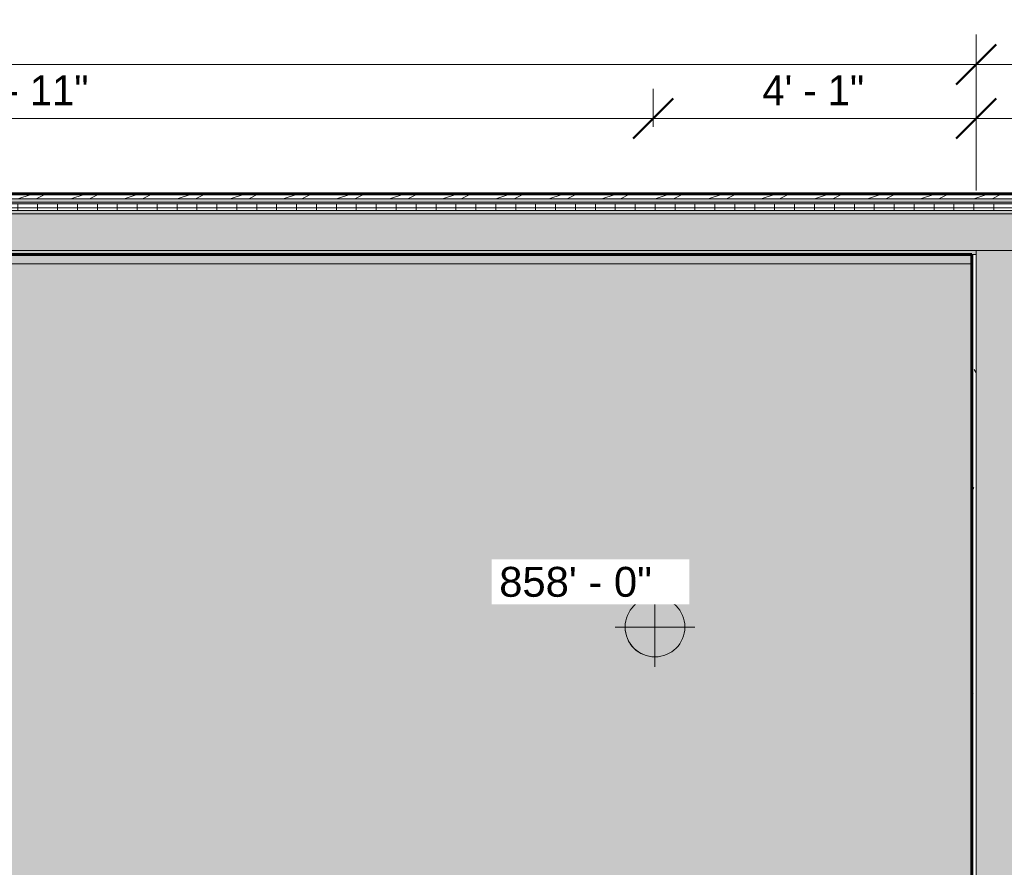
# Model space of a CAD drawing. Header units: inches. Extents: x 1918 to 3155, y 8363 to 8905.
# Tile 57 of 80: x 2334 to 2483, y 8778 to 8905. Entities that reach past the tile are written whole.
import ezdxf

# ---------------------------------------------------------------- set-up
doc = ezdxf.new("R2010")
doc.units = ezdxf.units.IN
doc.header["$MEASUREMENT"] = 0
for name, color, linetype, lineweight in [('A-ANNO-DIMS', 211, 'Continuous', 9), ('A-ANNO-DIMS-48', 211, 'Continuous', 9), ('A-WALL', 113, 'Continuous', 18), ('A-WALL-PATT-1', 111, 'Continuous', 9), ('C-BLDG-PADS', 91, 'Continuous', 9), ('G-ANNO-DIMS', 111, 'Continuous', 9), ('I-WALL', 2, 'Continuous', 18), ('I-WALL-1', 2, 'Continuous', 60), ('S-FNDN', 32, 'Continuous', 18)]:
    doc.layers.add(name, color=color, linetype=linetype, lineweight=lineweight)
doc.styles.add('Arial', font='arial.ttf', dxfattribs={"height": 4.5})
doc.styles.add('Century Gothic', font='ufonts.com_century-gothic.ttf', dxfattribs={"height": 4.499999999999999})
doc.dimstyles.new('OD__1__Tol__', dxfattribs={"dimscale": 12, "dimtxt": 4.698757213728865, "dimasz": 0.5, "dimexe": 0.375, "dimexo": 0.2500000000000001, "dimgap": 0.06250000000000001, "dimtad": 1, "dimdec": 0, "dimzin": 3, "dimdsep": 46, "dimlunit": 4, "dimtxsty": 'Century Gothic', "dimblk1": 'OBLIQUE', "dimblk2": 'OBLIQUE', "dimsah": 1, "dimcen": 0.09, "dimdle": 0.375, "dimazin": 0, "dimtfac": 1, "dimtdec": 4, "dimtix": 1, "dimtmove": 0, "dimatfit": 3, "dimfxl": 1, "dimtvp": 1, "dimtfill": 1, "dimfrac": 2, "dimtolj": 1, "dimtzin": 0, "dimarcsym": 2})
pattern_1 = [(0, (0, 0), (15.36, 3.84), [0.634, -10.886, 0.634, -10.886, -61.44]), (0, (0, 0), (15.36, 3.84), [-23.04, 0.634, -22.406, 0.634, -10.886, -26.88]), (0, (0, 0), (15.36, 3.84), [-57.6, 0.634, -7.046, 0.634, -18.566]), (120, (5.76, 1.92), (-11.00553755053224, 11.38215020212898), [0.6339999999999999, -10.886, 0.6339999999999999, -10.886, -61.43999999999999]), (120, (5.76, 1.92), (-11.00553755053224, 11.38215020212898), [-23.04, 0.6339999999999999, -22.406, 0.6339999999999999, -10.886, -26.88]), (120, (5.76, 1.92), (-11.00553755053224, 11.38215020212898), [-57.59999999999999, 0.6339999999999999, -7.045999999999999, 0.6339999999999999, -18.566]), (240, (7.68, 9.6), (-4.354462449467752, -15.22215020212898), [0.634, -10.886, 0.634, -10.886, -61.44]), (240, (7.68, 9.6), (-4.354462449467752, -15.22215020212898), [-23.04, 0.634, -22.406, 0.634, -10.886, -26.88]), (240, (7.68, 9.6), (-4.354462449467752, -15.22215020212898), [-57.6, 0.634, -7.046, 0.634, -18.566])]
pattern_2 = [(161.57, (0.24, 0.24), (-1.920451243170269, 0.0001503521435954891), [0, -13.661, 1.517, 0]), (18.43, (-0.24, 0.24), (-1.920451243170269, -0.0001503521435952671), [0, -13.661, 1.517, 0]), (108.43, (0.24, 0.24), (0.9599690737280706, -4.800736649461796), [4.552999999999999, -10.625]), (71.57, (-0.24, 0.24), (0.9599690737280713, 4.800736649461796), [4.553, -10.625])]

# ---------------------------------------------------------------- blocks, each defined once
blk = doc.blocks.new('DIMBLOCK8-FLOOR PLAN - 1ST FLOOR')
at = {"layer": 'A-ANNO-DIMS-48'}
for p, q in [((2478.336683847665, 8879.569381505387), (2478.336683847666, 8903.059683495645)), ((2716.774183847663, 8877.069381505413), (2716.774183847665, 8903.059683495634)), ((2716.774183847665, 8898.559683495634), (2478.336683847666, 8898.559683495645)), ((2478.336683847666, 8898.559683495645), (2478.336683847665, 8879.569381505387)), ((2716.774183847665, 8898.559683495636), (2716.774183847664, 8877.069381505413))]:
    blk.add_line(p, q, dxfattribs=at)
at = {"layer": 'A-ANNO-DIMS-48', "lineweight": 50}
for p, q in [((2478.336683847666, 8898.559683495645), (2481.336683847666, 8901.559683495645)), ((2716.774183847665, 8898.559683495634), (2719.774183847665, 8901.559683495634)), ((2478.336683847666, 8898.559683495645), (2475.336683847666, 8895.559683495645)), ((2716.774183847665, 8898.559683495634), (2713.774183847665, 8895.559683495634))]:
    blk.add_line(p, q, dxfattribs=at)
at = {"layer": 'A-ANNO-DIMS-48', "color": 0, "insert": (2586.181458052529, 8905.077602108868), "char_height": 4.499999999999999, "width": 27.29754190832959, "attachment_point": 1, "line_spacing_factor": 0.9845015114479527, "style": 'Century Gothic', "bg_fill": 3, "box_fill_scale": 1.25, "bg_fill_color": 256, "bg_fill_true_color": 13158600, "bg_fill_transparency": 0}
blk.add_mtext('19\' - 10"', dxfattribs=at)
blk = doc.blocks.new('_Oblique')
at = {"color": 0, "linetype": 'ByBlock', "lineweight": -2}
blk.add_line((-0.5, -0.5), (0.5, 0.5), dxfattribs=at)
blk = doc.blocks.new('DIMBLOCK9-FLOOR PLAN - 1ST FLOOR')
at = {"layer": 'A-ANNO-DIMS-48'}
for p, q in [((2046.336683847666, 8879.569381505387), (2046.336683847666, 8903.059683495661)), ((2478.336683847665, 8879.569381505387), (2478.336683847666, 8903.059683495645)), ((2478.336683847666, 8898.559683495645), (2041.836683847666, 8898.559683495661)), ((2046.336683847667, 8898.559683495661), (2046.336683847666, 8879.569381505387)), ((2478.336683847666, 8898.559683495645), (2478.336683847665, 8879.569381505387))]:
    blk.add_line(p, q, dxfattribs=at)
at = {"layer": 'A-ANNO-DIMS-48', "lineweight": 50}
for p, q in [((2046.336683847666, 8898.559683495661), (2049.336683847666, 8901.559683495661)), ((2478.336683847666, 8898.559683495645), (2481.336683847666, 8901.559683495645)), ((2046.336683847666, 8898.559683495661), (2043.336683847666, 8895.559683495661)), ((2478.336683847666, 8898.559683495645), (2475.336683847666, 8895.559683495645))]:
    blk.add_line(p, q, dxfattribs=at)
at = {"layer": 'A-ANNO-DIMS-48', "color": 0, "insert": (2252.715419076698, 8905.077602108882), "char_height": 4.499999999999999, "width": 23.09103545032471, "attachment_point": 1, "line_spacing_factor": 0.9845015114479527, "style": 'Century Gothic', "bg_fill": 3, "box_fill_scale": 1.25, "bg_fill_color": 256, "bg_fill_true_color": 13158600, "bg_fill_transparency": 0}
blk.add_mtext('36\' - 0"', dxfattribs=at)
blk = doc.blocks.new('DIMBLOCK25-FLOOR PLAN - 1ST FLOOR')
at = {"layer": 'A-ANNO-DIMS-48'}
for p, q in [((2478.336683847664, 8889.178480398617), (2478.336683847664, 8894.921121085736)), ((2646.336683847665, 8889.17848039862), (2646.336683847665, 8894.921121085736)), ((2646.336683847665, 8890.421121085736), (2478.336683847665, 8890.421121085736)), ((2478.336683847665, 8890.421121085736), (2478.336683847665, 8889.178480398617)), ((2646.336683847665, 8890.421121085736), (2646.336683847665, 8889.178480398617))]:
    blk.add_line(p, q, dxfattribs=at)
at = {"layer": 'A-ANNO-DIMS-48', "lineweight": 50}
for p, q in [((2478.336683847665, 8890.421121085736), (2481.336683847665, 8893.421121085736)), ((2646.336683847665, 8890.421121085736), (2649.336683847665, 8893.421121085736)), ((2478.336683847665, 8890.421121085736), (2475.336683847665, 8887.421121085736)), ((2646.336683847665, 8890.421121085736), (2643.336683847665, 8887.421121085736))]:
    blk.add_line(p, q, dxfattribs=at)
at = {"layer": 'A-ANNO-DIMS-48', "color": 0, "insert": (2552.715419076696, 8896.939039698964), "char_height": 4.499999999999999, "width": 23.09103545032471, "attachment_point": 1, "line_spacing_factor": 0.9845015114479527, "style": 'Century Gothic', "bg_fill": 3, "box_fill_scale": 1.25, "bg_fill_color": 256, "bg_fill_true_color": 13158600, "bg_fill_transparency": 0}
blk.add_mtext('14\' - 0"', dxfattribs=at)
blk = doc.blocks.new('DIMBLOCK26-FLOOR PLAN - 1ST FLOOR')
at = {"layer": 'A-ANNO-DIMS-48'}
for p, q in [((2429.711683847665, 8889.178480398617), (2429.711683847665, 8894.921121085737)), ((2478.336683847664, 8889.178480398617), (2478.336683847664, 8894.921121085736)), ((2478.336683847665, 8890.421121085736), (2429.711683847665, 8890.421121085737)), ((2429.711683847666, 8890.421121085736), (2429.711683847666, 8889.178480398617)), ((2478.336683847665, 8890.421121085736), (2478.336683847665, 8889.178480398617))]:
    blk.add_line(p, q, dxfattribs=at)
at = {"layer": 'A-ANNO-DIMS-48', "lineweight": 50}
for p, q in [((2429.711683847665, 8890.421121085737), (2432.711683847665, 8893.421121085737)), ((2478.336683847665, 8890.421121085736), (2481.336683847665, 8893.421121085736)), ((2429.711683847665, 8890.421121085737), (2426.711683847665, 8887.421121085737)), ((2478.336683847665, 8890.421121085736), (2475.336683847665, 8887.421121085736))]:
    blk.add_line(p, q, dxfattribs=at)
at = {"layer": 'A-ANNO-DIMS-48', "color": 0, "insert": (2446.155630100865, 8896.939039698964), "char_height": 4.499999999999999, "width": 18.88452899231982, "attachment_point": 1, "line_spacing_factor": 0.9845015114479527, "style": 'Century Gothic', "bg_fill": 3, "box_fill_scale": 1.25, "bg_fill_color": 256, "bg_fill_true_color": 13158600, "bg_fill_transparency": 0}
blk.add_mtext('4\' - 1"', dxfattribs=at)
blk = doc.blocks.new('DIMBLOCK27-FLOOR PLAN - 1ST FLOOR')
at = {"layer": 'A-ANNO-DIMS-48'}
for p, q in [((2238.336683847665, 8889.17848039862), (2238.336683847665, 8894.921121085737)), ((2429.711683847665, 8889.178480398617), (2429.711683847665, 8894.921121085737)), ((2429.711683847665, 8890.421121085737), (2238.336683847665, 8890.421121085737)), ((2238.336683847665, 8890.421121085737), (2238.336683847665, 8889.17848039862)), ((2429.711683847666, 8890.421121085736), (2429.711683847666, 8889.178480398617))]:
    blk.add_line(p, q, dxfattribs=at)
at = {"layer": 'A-ANNO-DIMS-48', "lineweight": 50}
for p, q in [((2238.336683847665, 8890.421121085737), (2241.336683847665, 8893.421121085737)), ((2429.711683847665, 8890.421121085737), (2432.711683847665, 8893.421121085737)), ((2238.336683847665, 8890.421121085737), (2235.336683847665, 8887.421121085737)), ((2429.711683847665, 8890.421121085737), (2426.711683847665, 8887.421121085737))]:
    blk.add_line(p, q, dxfattribs=at)
at = {"layer": 'A-ANNO-DIMS-48', "color": 0, "insert": (2322.650208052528, 8896.939039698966), "char_height": 4.499999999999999, "width": 27.29754190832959, "attachment_point": 1, "line_spacing_factor": 0.9845015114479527, "style": 'Century Gothic', "bg_fill": 3, "box_fill_scale": 1.25, "bg_fill_color": 256, "bg_fill_true_color": 13158600, "bg_fill_transparency": 0}
blk.add_mtext('15\' - 11"', dxfattribs=at)
blk = doc.blocks.new('Spot Elevations - Spot Elevation - Target Filled-49714-FLOOR PLAN - 1ST FLOOR')
at = {"layer": 'G-ANNO-DIMS'}
h = blk.add_hatch(color=256, dxfattribs=at)
edge = h.paths.add_edge_path(flags=0)
edge.add_line((1.249000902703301e-16, 0), (-0.09374999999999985, 0))
edge.add_arc((5.724587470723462e-16, -3.434752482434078e-16), 0.09375000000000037, 90.00000000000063, 180.0000000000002, ccw=False)
edge.add_line((1.249000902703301e-16, 0.09375000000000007), (1.249000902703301e-16, 0))
h = blk.add_hatch(color=256, dxfattribs=at)
edge = h.paths.add_edge_path(flags=0)
edge.add_line((1.249000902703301e-16, 0), (0.09375000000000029, 0))
edge.add_arc((2.289834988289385e-16, 6.245004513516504e-17), 0.09374999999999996, 269.99999999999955, 359.99999999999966, ccw=False)
edge.add_line((1.249000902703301e-16, -0.09375), (1.249000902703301e-16, 0))
for p, q in [((-2.706168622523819e-16, 0.1243846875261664), (-2.706168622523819e-16, -0.125)), ((1.249000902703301e-16, 0), (1.249000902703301e-16, 0.09375000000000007)), ((0.1250000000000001, 7.067913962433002e-16), (-0.1249999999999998, 7.067913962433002e-16)), ((-0.09374999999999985, 0), (1.249000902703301e-16, 0)), ((1.249000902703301e-16, 0), (1.249000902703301e-16, -0.09375)), ((0.09375000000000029, 0), (1.249000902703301e-16, 0))]:
    blk.add_line(p, q, dxfattribs=at)
blk.add_circle((1.249000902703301e-16, 0), 0.09375000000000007, dxfattribs=at)
for centre, radius, start, end in [((5.724587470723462e-16, -3.434752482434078e-16), 0.09375000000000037, 90.00000000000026, 179.9999999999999), ((2.289834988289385e-16, 6.245004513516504e-17), 0.09374999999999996, 269.9999999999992, 359.9999999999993)]:
    blk.add_arc(centre, radius, start, end, dxfattribs=at)

msp = doc.modelspace()

# ---------------------------------------------------------------- hatches: boundary and pattern name
at = {"layer": 'A-WALL-PATT-1'}
h = msp.add_hatch(dxfattribs=at)
h.set_pattern_fill('FP_5', color=256, style=0, pattern_type=2)
h.set_pattern_definition([(216.87, (3.199, 7.997000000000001), (23.98977142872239, 15.99364285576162), [3.998, -35.986]), (206.565, (7.997000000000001, 5.598), (-7.997080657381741, -7.996619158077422), [8.941, -8.941]), (198.435, (7.997000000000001, 1.599), (-15.99384457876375, -7.997098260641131), [5.057999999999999, -20.23])])
h.paths.add_polyline_path([(2214.336683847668, 8878.319381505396), (2670.336683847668, 8878.319381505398), (2670.336683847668, 8879.069381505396), (2214.336683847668, 8879.069381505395)], flags=0)
h = msp.add_hatch(dxfattribs=at)
h.set_pattern_fill('FP_6', color=256, style=0, pattern_type=2)
h.set_pattern_definition([(0, (0, 0), (0, 3), []), (90, (0, 0), (-3, 1.83697019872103e-16), [])])
h.paths.add_polyline_path([(2214.336683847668, 8876.569381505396), (2670.336683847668, 8876.569381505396), (2670.336683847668, 8877.569381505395), (2214.336683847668, 8877.569381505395)], flags=0)
h = msp.add_hatch(dxfattribs=at)
h.set_pattern_fill('FP_7', color=256, style=0, pattern_type=2)
h.set_pattern_definition([(0, (0, 0), (0, 2.399), []), (315, (0, 0), (2.398506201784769, 0), [3.393, -3.393]), (45, (0, 0), (2.398506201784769, 0), [3.393, -3.393])])
h.paths.add_polyline_path([(2214.336683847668, 8876.069381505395), (2670.336683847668, 8876.069381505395), (2670.336683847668, 8876.569381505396), (2214.336683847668, 8876.569381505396)], flags=0)
h = msp.add_hatch(dxfattribs=at)
h.set_pattern_fill('FP_3', color=256, style=0, pattern_type=2)
h.set_pattern_definition(pattern_2)
h.paths.add_polyline_path([(2214.336683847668, 8870.569381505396), (2670.336683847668, 8870.569381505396), (2670.336683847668, 8876.069381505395), (2214.336683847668, 8876.069381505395)], flags=0)
h = msp.add_hatch(dxfattribs=at)
h.set_pattern_fill('FP_2', color=256, style=0, pattern_type=2)
h.set_pattern_definition(pattern_1)
h.paths.add_polyline_path([(2386.086238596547, 8869.944381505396), (2478.336683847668, 8869.944381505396), (2478.336683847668, 8870.569381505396), (2214.336683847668, 8870.569381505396), (2214.336683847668, 8869.944381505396), (2232.354951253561, 8869.944381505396)], flags=0)
h.paths.add_polyline_path([(2483.836683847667, 8869.944381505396), (2670.336683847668, 8869.944381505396), (2670.336683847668, 8870.569381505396), (2483.836683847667, 8870.569381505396)], flags=0)
h = msp.add_hatch(dxfattribs=at)
h.set_pattern_fill('FP_3', color=256, style=0, pattern_type=2)
h.set_pattern_definition(pattern_2)
h.paths.add_polyline_path([(2482.168293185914, 8692.069381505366), (2483.836683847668, 8692.069381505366), (2483.836683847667, 8870.569381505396), (2478.336683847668, 8870.569381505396), (2478.336683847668, 8692.069381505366)], flags=0)
h = msp.add_hatch(dxfattribs=at)
h.set_pattern_fill('FP_2', color=256, style=0, pattern_type=2)
h.set_pattern_definition(pattern_1)
h.paths.add_polyline_path([(2478.336683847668, 8692.069381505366), (2478.336683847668, 8730.069383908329), (2477.711683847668, 8730.069383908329), (2477.711683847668, 8692.069381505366)], flags=0)
h.paths.add_polyline_path([(2477.711683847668, 8735.569383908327), (2478.336683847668, 8735.569383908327), (2478.336683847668, 8869.944381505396), (2477.711683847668, 8869.944381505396), (2477.711683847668, 8736.194383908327)], flags=0)
at = {"layer": 'C-BLDG-PADS'}
h = msp.add_hatch(dxfattribs=at)
h.set_pattern_fill('FP_46', color=256, style=0, pattern_type=2)
h.set_pattern_definition([(0, (1.054, 0), (15.357, 3.84), [0.633, -10.884, 0.633, -10.884, -61.427]), (0, (1.054, 0), (15.357, 3.84), [-23.035, 0.633, -22.402, 0.633, -10.884, -26.874]), (0, (1.054, 0), (15.357, 3.84), [-57.588, 0.633, -7.045, 0.633, -18.562]), (119.995, (6.813, 1.92), (-11.00267831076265, 11.38187835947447), [0.634, -10.886, 0.634, -10.886, -61.437]), (119.995, (6.813, 1.92), (-11.00267831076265, 11.38187835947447), [-23.039, 0.634, -22.405, 0.634, -10.886, -26.879]), (119.995, (6.813, 1.92), (-11.00267831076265, 11.38187835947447), [-57.597, 0.634, -7.046, 0.634, -18.565]), (240.005, (8.732999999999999, 9.6), (-4.354000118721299, -15.22203021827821), [0.634, -10.886, 0.634, -10.886, -61.437]), (240.005, (8.732999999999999, 9.6), (-4.354000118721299, -15.22203021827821), [-23.039, 0.634, -22.405, 0.634, -10.886, -26.879]), (240.005, (8.732999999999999, 9.6), (-4.354000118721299, -15.22203021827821), [-57.597, 0.634, -7.046, 0.634, -18.565])])
h.paths.add_polyline_path([(2477.711683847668, 8700.56938150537), (2477.711683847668, 8729.444383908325), (2405.961683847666, 8729.444383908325), (2405.961683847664, 8700.569381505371), (2462.951882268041, 8700.569381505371)], flags=0)
h.paths.add_polyline_path([(2399.211683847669, 8700.569381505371), (2399.211683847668, 8736.194383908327), (2477.711683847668, 8736.194383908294), (2477.711683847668, 8868.569381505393), (2054.336683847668, 8868.569381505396), (2054.336683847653, 8700.569381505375), (2386.086238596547, 8700.569381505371)], flags=0)
h.paths.add_polyline_path([(2056.688246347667, 8723.2881315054), (2056.038683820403, 8723.2881315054), (2056.038683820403, 8724.288131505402), (2058.87249099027, 8724.288131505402), (2058.87249099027, 8723.288131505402), (2056.872188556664, 8723.288131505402)], flags=0)
h.paths.add_polyline_path([(2056.038683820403, 8724.5693815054), (2054.688246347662, 8724.5693815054), (2054.688246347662, 8848.569381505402), (2056.688246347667, 8848.569381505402), (2056.688246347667, 8724.5693815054)], flags=0)
h.paths.add_polyline_path([(2056.038683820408, 8848.850631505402), (2056.038683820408, 8849.850631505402), (2058.872490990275, 8849.850631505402), (2058.872490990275, 8848.850631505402), (2056.688246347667, 8848.850631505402)], flags=0)
at = {"layer": 'I-WALL'}
for points in [[(2232.354951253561, 8877.819381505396), (2670.336683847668, 8877.819381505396), (2670.336683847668, 8878.319381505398), (2214.336683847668, 8878.319381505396), (2214.336683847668, 8877.819381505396)], [(2232.354951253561, 8877.569381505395), (2670.336683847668, 8877.569381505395), (2670.336683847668, 8877.819381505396), (2214.336683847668, 8877.819381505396), (2214.336683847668, 8877.569381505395)]]:
    msp.add_hatch(color=256, dxfattribs=at).paths.add_polyline_path(points, flags=0)
at = {"layer": 'S-FNDN'}
msp.add_hatch(color=256, dxfattribs=at).paths.add_polyline_path([(2477.711683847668, 8868.569381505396), (2477.711683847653, 8869.944381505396), (2214.336683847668, 8869.944381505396), (2214.336683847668, 8868.569381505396), (2462.951882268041, 8868.569381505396)], flags=0)

# ---------------------------------------------------------------- linework, layer by layer
at = {"layer": 'A-WALL'}
for p, q in [((2214.336683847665, 8878.319381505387), (2670.336683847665, 8878.31938150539)), ((2214.336683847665, 8877.819381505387), (2670.336683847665, 8877.819381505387)), ((2214.336683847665, 8877.569381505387), (2670.336683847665, 8877.569381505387)), ((2214.336683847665, 8876.569381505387), (2670.336683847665, 8876.569381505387)), ((2214.336683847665, 8876.069381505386), (2670.336683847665, 8876.069381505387)), ((2214.336683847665, 8870.569381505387), (2670.336683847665, 8870.569381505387)), ((2478.336683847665, 8735.56938390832), (2478.336683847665, 8870.569381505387)), ((2478.336683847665, 8869.944381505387), (2477.711683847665, 8869.944381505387))]:
    msp.add_line(p, q, dxfattribs=at)
at = {"layer": 'C-BLDG-PADS'}
msp.add_line((2477.711683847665, 8868.569381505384), (2382.33668384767, 8868.569381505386), dxfattribs=at)
at = {"layer": 'I-WALL-1'}
for p, q in [((2670.336683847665, 8879.069381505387), (2214.336683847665, 8879.069381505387)), ((2214.336683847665, 8869.944381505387), (2477.711683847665, 8869.944381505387)), ((2477.711683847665, 8869.944381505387), (2477.711683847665, 8736.19438390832))]:
    msp.add_line(p, q, dxfattribs=at)
at = {"layer": 'S-FNDN'}
msp.add_line((2382.33668384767, 8868.56938150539), (2214.336683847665, 8868.56938150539), dxfattribs=at)

# ---------------------------------------------------------------- block references
at = {"layer": 'G-ANNO-DIMS', "extrusion": (0, 0, -1), "xscale": 47.99999999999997, "yscale": 47.99999999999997, "zscale": 47.99999999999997}
msp.add_blockref('Spot Elevations - Spot Elevation - Target Filled-49714-FLOOR PLAN - 1ST FLOOR', (-2429.976803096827, 8813.869552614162), dxfattribs=at)

# ---------------------------------------------------------------- next in the draw order: texts
at = {"layer": 'G-ANNO-DIMS', "insert": (2406.52199678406, 8822.923486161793), "char_height": 4.5, "width": 27.49153515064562, "attachment_point": 1, "line_spacing_factor": 0.9417779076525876, "style": 'Arial', "bg_fill": 3, "box_fill_scale": 1.25, "bg_fill_color": 256, "bg_fill_true_color": 13158600, "bg_fill_transparency": 0}
msp.add_mtext('858\' - 0"', dxfattribs=at)

# ---------------------------------------------------------------- next in the draw order: dimensions: what is measured, and where the dimension line sits
at = {"layer": 'A-ANNO-DIMS'}
dim = msp.add_linear_dim(base=(2478.336683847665, 8898.559683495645), p1=(2716.774183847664, 8874.069381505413), p2=(2478.336683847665, 8876.569381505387), dimstyle='OD__1__Tol__', override={"dimpost": '<>', "dimfxl": 238.4506057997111}, dxfattribs=at)
dim.commit()
dim.dimension.update_dxf_attribs({"geometry": 'DIMBLOCK8-FLOOR PLAN - 1ST FLOOR', "text_midpoint": (2597.555433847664, 8901.672871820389)})

# ---------------------------------------------------------------- next in the draw order: dimensions: what is measured, and where the dimension line sits
dim = msp.add_linear_dim(base=(2046.336683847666, 8898.559683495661), p1=(2478.336683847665, 8876.569381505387), p2=(2046.336683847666, 8876.569381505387), dimstyle='OD__1__Tol__', override={"dimpost": '<>', "dimfxl": 431.9999999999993}, dxfattribs=at)
dim.commit()
dim.dimension.update_dxf_attribs({"geometry": 'DIMBLOCK9-FLOOR PLAN - 1ST FLOOR', "text_midpoint": (2262.336683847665, 8901.672871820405)})

# ---------------------------------------------------------------- next in the draw order: dimensions: what is measured, and where the dimension line sits
dim = msp.add_linear_dim(base=(2478.336683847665, 8890.421121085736), p1=(2646.336683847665, 8886.178480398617), p2=(2478.336683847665, 8886.178480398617), dimstyle='OD__1__Tol__', override={"dimpost": '<>', "dimfxl": 168}, dxfattribs=at)
dim.commit()
dim.dimension.update_dxf_attribs({"geometry": 'DIMBLOCK25-FLOOR PLAN - 1ST FLOOR', "text_midpoint": (2562.336683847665, 8893.53430941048)})

# ---------------------------------------------------------------- next in the draw order: dimensions: what is measured, and where the dimension line sits
dim = msp.add_linear_dim(base=(2429.711683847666, 8890.421121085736), p1=(2478.336683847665, 8886.178480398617), p2=(2429.711683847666, 8886.178480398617), dimstyle='OD__1__Tol__', override={"dimpost": '<>', "dimfxl": 48.62499999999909}, dxfattribs=at)
dim.commit()
dim.dimension.update_dxf_attribs({"geometry": 'DIMBLOCK26-FLOOR PLAN - 1ST FLOOR', "text_midpoint": (2454.024183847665, 8893.477715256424)})

# ---------------------------------------------------------------- next in the draw order: dimensions: what is measured, and where the dimension line sits
dim = msp.add_linear_dim(base=(2238.336683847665, 8890.421121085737), p1=(2429.711683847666, 8886.178480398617), p2=(2238.336683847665, 8886.17848039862), dimstyle='OD__1__Tol__', override={"dimpost": '<>', "dimfxl": 191.3750000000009}, dxfattribs=at)
dim.commit()
dim.dimension.update_dxf_attribs({"geometry": 'DIMBLOCK27-FLOOR PLAN - 1ST FLOOR', "text_midpoint": (2334.024183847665, 8893.477715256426)})

doc.saveas('drawing.dxf')
